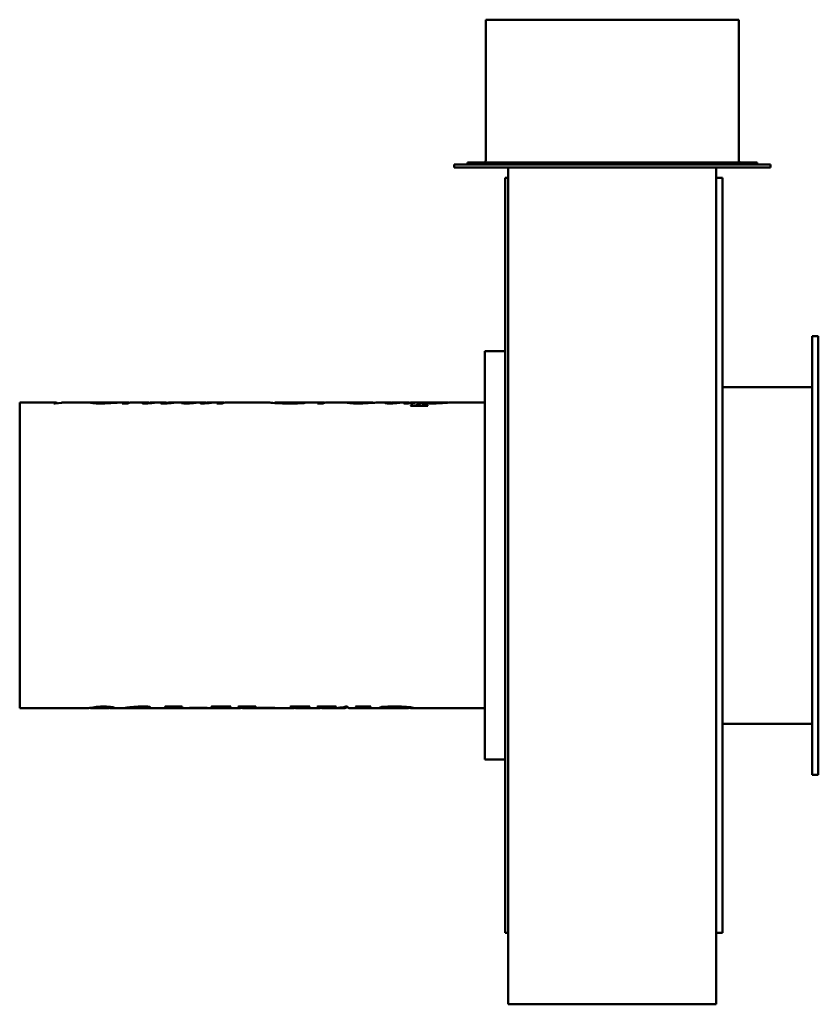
# Model space of a CAD drawing. Header units: millimetres. Extents: x 224 to 616, y 56 to 538.
import ezdxf

# ---------------------------------------------------------------- set-up
doc = ezdxf.new("R2010")
doc.units = ezdxf.units.MM
doc.header["$LTSCALE"] = 2
doc.layers.add('Widoczne (ISO)', color=7, linetype='Continuous', lineweight=50)

msp = doc.modelspace()

# ---------------------------------------------------------------- linework, layer by layer
at = {"layer": 'Widoczne (ISO)'}
for p, q in [((576.75, 538.25), (452.75, 538.25)), ((452.75, 538.25), (452.75, 469.25)), ((576.75, 538.25), (576.75, 469.25)), ((585.75, 468.25), (443.75, 468.25)), ((443.75, 468.25), (443.75, 467.25)), ((585.75, 468.25), (585.75, 467.25)), ((592.25, 467.25), (437.25, 467.25)), ((437.25, 465.75), (437.25, 467.25)), ((437.25, 465.75), (463.75, 465.75)), ((463.75, 465.75), (463.75, 270.75)), ((463.75, 465.75), (465.25, 465.75)), ((465.25, 465.75), (466.25, 465.75)), ((466.25, 465.75), (465.25, 465.75)), ((466.25, 465.75), (466.25, 465.75)), ((466.25, 465.75), (563.25, 465.75)), ((563.25, 465.75), (564.25, 465.75)), ((564.25, 465.75), (563.25, 465.75)), ((564.25, 465.75), (564.25, 465.75)), ((564.25, 465.75), (565.75, 465.75)), ((565.75, 465.75), (592.25, 465.75)), ((565.75, 465.75), (565.75, 270.75)), ((592.25, 465.75), (592.25, 467.25)), ((462.25, 460.75), (462.25, 90.75)), ((463.75, 460.75), (462.25, 460.75)), ((568.75, 460.75), (565.75, 460.75)), ((568.75, 90.75), (568.75, 460.75)), ((612.75, 383.25), (612.75, 168.25)), ((612.75, 383.25), (615.75, 383.25)), ((615.75, 383.25), (615.75, 168.25)), ((452.25, 375.75), (452.25, 175.75)), ((452.25, 375.75), (462.25, 375.75)), ((568.75, 358.25), (612.75, 358.25)), ((224.25, 350.7), (224.25, 200.8)), ((241.91, 350.7), (224.25, 350.7)), ((241.67, 350.18), (241.02, 350.18)), ((244.69, 350.55), (244.69, 350.65)), ((246.8, 350.7), (244.98, 350.7)), ((259.5, 350.7), (248.21, 350.7)), ((261.69, 350.24), (261.69, 350.64)), ((261.91, 350.69), (261.91, 350.7)), ((265.72, 350.7), (262.13, 350.7)), ((276.84, 350.7), (268.76, 350.7)), ((271.65, 350.54), (271.65, 350.59)), ((277.08, 350.24), (274.44, 350.24)), ((279.4, 350.67), (279.4, 350.7)), ((279.62, 350.7), (279.49, 350.7)), ((286.44, 350.7), (280.81, 350.7)), ((287.18, 350.25), (287.18, 350.43)), ((288.02, 350.32), (288.02, 350.4)), ((295.21, 350.7), (289.2, 350.7)), ((289.83, 350.5), (289.83, 350.57)), ((296.1, 350.22), (296.1, 350.41)), ((297.57, 350.32), (297.57, 350.41)), ((305.44, 350.7), (298.02, 350.7)), ((299.26, 350.49), (299.26, 350.57)), ((306.4, 350.2), (306.4, 350.46)), ((314.01, 350.7), (308.28, 350.7)), ((314.69, 350.2), (314.69, 350.7)), ((315.5, 350.24), (315.5, 350.43)), ((323.24, 350.7), (317.26, 350.7)), ((317.73, 350.47), (317.73, 350.56)), ((323.55, 350.24), (320.85, 350.24)), ((325.48, 350.66), (325.48, 350.7)), ((326.04, 350.7), (325.74, 350.7)), ((345.84, 350.7), (326.91, 350.7)), ((349.36, 350.4), (349.36, 350.7)), ((362.52, 350.7), (349.38, 350.7)), ((360.63, 350.25), (360.63, 350.41)), ((362.75, 350.33), (362.75, 350.69)), ((362.75, 350.61), (364.6, 350.61)), ((372.6, 350.7), (365.69, 350.7)), ((372.91, 350.24), (370.2, 350.24)), ((374.83, 350.66), (374.83, 350.7)), ((375.39, 350.7), (375.1, 350.7)), ((385.2, 350.7), (376.27, 350.7)), ((387.53, 350.26), (387.53, 350.58)), ((397.01, 350.7), (388.31, 350.7)), ((397.44, 350.52), (397.44, 350.63)), ((405.19, 350.7), (400.11, 350.7)), ((406.14, 350.2), (406.14, 350.46)), ((413.76, 350.7), (408.02, 350.7)), ((414.44, 350.2), (414.44, 350.7)), ((415.24, 350.24), (415.24, 350.43)), ((424.18, 348.98), (415.85, 348.98)), ((416.02, 348.98), (416.02, 349.12)), ((422.95, 350.7), (417.01, 350.7)), ((417.48, 350.47), (417.48, 350.56)), ((421.65, 348.98), (421.65, 349.36)), ((423.77, 350.26), (423.77, 350.42)), ((433.61, 350.7), (425.68, 350.7)), ((434.08, 350.58), (434.08, 350.64)), ((452.25, 350.7), (436.47, 350.7)), ((463.75, 270.75), (463.75, 55.75)), ((565.75, 270.75), (565.75, 55.75)), ((256.73, 200.8), (224.25, 200.8)), ((267.26, 200.8), (259.72, 200.8)), ((264.1, 201.64), (264.1, 201.5)), ((268.3, 201.56), (268.3, 201.18)), ((276.63, 200.8), (270.28, 200.8)), ((278.57, 201.37), (278.57, 200.95)), ((295.38, 200.8), (281.03, 200.8)), ((285.96, 201.66), (285.96, 201.27)), ((295.59, 201.62), (303.95, 201.62)), ((297.78, 201.62), (297.78, 201.36)), ((327.65, 200.8), (297.9, 200.8)), ((301.95, 201.62), (301.95, 201.5)), ((303.71, 201.62), (303.71, 201.53)), ((315.49, 200.86), (307.07, 200.86)), ((307.74, 200.97), (316.15, 200.97)), ((315.49, 200.97), (315.49, 200.86)), ((318.36, 201.62), (327.74, 201.62)), ((325.57, 201.62), (325.57, 201.34)), ((327.6, 201.62), (327.6, 201.53)), ((328.59, 200.88), (328.59, 200.82)), ((331.32, 200.8), (330.8, 200.8)), ((331.48, 201.62), (340.07, 201.62)), ((333.91, 201.62), (333.91, 201.37)), ((357.37, 200.8), (334.24, 200.8)), ((337.22, 201.62), (337.22, 201.4)), ((338.17, 201.62), (338.17, 201.5)), ((339.88, 201.62), (339.88, 201.53)), ((348.72, 200.86), (340.31, 200.86)), ((340.97, 200.97), (349.38, 200.97)), ((348.72, 200.97), (348.72, 200.86)), ((357.51, 201.53), (356.77, 201.53)), ((356.95, 201.62), (366.42, 201.62)), ((359.86, 201.62), (359.86, 201.36)), ((370.25, 200.8), (360.23, 200.8)), ((363.87, 201.62), (363.87, 201.48)), ((366.24, 201.53), (365.81, 201.53)), ((366.24, 201.62), (366.24, 201.53)), ((370.41, 201.53), (370.04, 201.53)), ((370.18, 201.62), (379.33, 201.62)), ((372.8, 201.62), (372.8, 201.37)), ((376.14, 200.8), (373.14, 200.8)), ((376.85, 201.62), (376.85, 201.48)), ((383.39, 200.8), (377.56, 200.8)), ((379.17, 201.53), (378.72, 201.53)), ((379.17, 201.62), (379.17, 201.53)), ((382.56, 201.33), (382.56, 201.12)), ((384.16, 201.62), (384.83, 201.62)), ((384.7, 201.62), (384.7, 201.6)), ((384.84, 201.6), (384.7, 201.6)), ((388.96, 200.8), (386.17, 200.8)), ((389.04, 201.62), (396.37, 201.62)), ((414.61, 200.8), (390.2, 200.8)), ((391.41, 201.62), (391.41, 201.36)), ((392.36, 201.62), (392.36, 201.17)), ((393.44, 201.62), (393.44, 201.43)), ((396.21, 201.53), (395.76, 201.53)), ((396.21, 201.62), (396.21, 201.53)), ((405.46, 200.8), (396.33, 200.8)), ((402.57, 201.51), (402.57, 200.83)), ((404.51, 201.61), (404.51, 201.41)), ((405.19, 200.81), (405.64, 200.81)), ((405.46, 200.81), (405.46, 200.8)), ((414.85, 201.42), (414.85, 200.85)), ((452.25, 200.8), (417.87, 200.8)), ((568.75, 193.25), (612.75, 193.25)), ((452.25, 175.75), (462.25, 175.75)), ((612.75, 168.25), (615.75, 168.25)), ((463.75, 90.75), (462.25, 90.75)), ((568.75, 90.75), (565.75, 90.75)), ((463.75, 55.75), (465.25, 55.75)), ((465.25, 55.75), (466.25, 55.75)), ((466.25, 55.75), (563.25, 55.75)), ((563.25, 55.75), (564.25, 55.75)), ((564.25, 55.75), (565.75, 55.75))]:
    msp.add_line(p, q, dxfattribs=at)
for centre, start, end in [((451.75, 469.25), 270, 0), ((577.75, 469.25), 180, 270)]:
    msp.add_arc(centre, 1, start, end, dxfattribs=at)
for points in [[(241.02, 350.18), (241.57, 350.83), (242.11, 350.87), (242.66, 350.32)], [(248.21, 350.7), (246.03, 350.7), (243.85, 350.53), (241.67, 350.18)], [(244.69, 350.65), (245.63, 350.7), (246.57, 350.71), (247.51, 350.7)], [(244.98, 350.7), (244.88, 350.7), (244.79, 350.69), (244.69, 350.65)], [(261.79, 350.69), (261.72, 350.67), (261.69, 350.66), (261.69, 350.64)], [(267.46, 350.7), (266.11, 350.7), (264.22, 350.69), (261.79, 350.69)], [(261.91, 350.7), (263.7, 350.7), (265.16, 350.71), (266.28, 350.7)], [(262.13, 350.7), (262.05, 350.7), (261.98, 350.7), (261.91, 350.7)], [(272, 350.56), (269.21, 350.39), (266.54, 350.19), (264, 350.19)], [(266.28, 350.7), (266.58, 350.7), (266.87, 350.7), (267.14, 350.7)], [(268.76, 350.7), (268.35, 350.7), (267.92, 350.7), (267.46, 350.7)], [(271.65, 350.59), (271.77, 350.58), (271.89, 350.57), (272, 350.56)], [(274.44, 350.24), (275.5, 350.65), (276.57, 350.79), (277.63, 350.65)], [(277.95, 350.51), (277.66, 350.44), (277.37, 350.35), (277.08, 350.24)], [(277.63, 350.65), (277.91, 350.62), (278.09, 350.58), (278.16, 350.55)], [(279.46, 350.67), (278.85, 350.65), (278.35, 350.59), (277.95, 350.51)], [(279.4, 350.7), (279.69, 350.71), (279.97, 350.7), (280.25, 350.7)], [(279.49, 350.7), (279.46, 350.7), (279.43, 350.7), (279.4, 350.7)], [(280.81, 350.7), (280.37, 350.7), (279.92, 350.7), (279.46, 350.67)], [(284.3, 350.35), (284.3, 350.4), (284.53, 350.5), (284.99, 350.58)], [(284.99, 350.58), (285.77, 350.71), (286.55, 350.74), (287.34, 350.65)], [(287.42, 350.27), (286.76, 350.22), (286.18, 350.19), (285.67, 350.19)], [(287.59, 350.55), (287.32, 350.49), (287.18, 350.45), (287.18, 350.43)], [(287.34, 350.65), (287.56, 350.63), (287.7, 350.6), (287.76, 350.58)], [(290.38, 350.55), (289.33, 350.45), (288.34, 350.34), (287.42, 350.27)], [(287.57, 350.38), (287.69, 350.38), (287.84, 350.39), (288.02, 350.4)], [(289.2, 350.7), (288.66, 350.7), (288.13, 350.65), (287.59, 350.55)], [(288.02, 350.4), (288.57, 350.44), (289.17, 350.51), (289.83, 350.57)], [(289.83, 350.57), (290.01, 350.56), (290.19, 350.56), (290.38, 350.55)], [(293.36, 350.37), (293.36, 350.43), (293.56, 350.52), (293.97, 350.59)], [(293.97, 350.59), (294.84, 350.75), (295.72, 350.74), (296.6, 350.56)], [(296.93, 350.26), (296.31, 350.22), (295.68, 350.19), (295.04, 350.19)], [(296.69, 350.58), (296.3, 350.51), (296.1, 350.44), (296.1, 350.41)], [(296.53, 350.36), (296.8, 350.36), (297.14, 350.38), (297.57, 350.41)], [(298.02, 350.7), (297.57, 350.7), (297.13, 350.66), (296.69, 350.58)], [(299.85, 350.55), (298.83, 350.45), (297.85, 350.33), (296.93, 350.26)], [(297.57, 350.41), (297.82, 350.43), (298.38, 350.5), (299.26, 350.57)], [(299.26, 350.57), (299.46, 350.57), (299.65, 350.56), (299.85, 350.55)], [(303.59, 350.4), (303.59, 350.48), (303.91, 350.59), (304.53, 350.66)], [(304.53, 350.66), (305.15, 350.72), (305.76, 350.72), (306.38, 350.65)], [(306.38, 350.65), (306.57, 350.63), (306.73, 350.61), (306.84, 350.59)], [(307.2, 350.64), (306.67, 350.57), (306.4, 350.49), (306.4, 350.46)], [(308.28, 350.7), (307.92, 350.7), (307.56, 350.68), (307.2, 350.64)], [(312.79, 350.34), (312.79, 350.38), (312.87, 350.43), (313.02, 350.48)], [(313.02, 350.48), (313.22, 350.54), (313.78, 350.7), (314.69, 350.7)], [(315.75, 350.26), (315.19, 350.22), (314.64, 350.19), (314.1, 350.19)], [(314.69, 350.69), (315.09, 350.68), (315.5, 350.65), (315.93, 350.57)], [(316.22, 350.63), (315.74, 350.55), (315.5, 350.46), (315.5, 350.43)], [(318.26, 350.54), (317.45, 350.44), (316.61, 350.33), (315.75, 350.26)], [(317.26, 350.7), (316.91, 350.7), (316.57, 350.68), (316.22, 350.63)], [(317.73, 350.56), (317.91, 350.55), (318.08, 350.54), (318.26, 350.54)], [(320.85, 350.24), (321.9, 350.65), (322.95, 350.79), (324, 350.66)], [(324.12, 350.46), (323.93, 350.39), (323.74, 350.32), (323.55, 350.24)], [(324, 350.66), (324.28, 350.62), (324.46, 350.58), (324.53, 350.55)], [(324.97, 350.61), (324.47, 350.55), (324.19, 350.48), (324.12, 350.46)], [(326.24, 350.7), (325.74, 350.69), (325.32, 350.66), (324.97, 350.61)], [(325.48, 350.7), (325.81, 350.71), (326.14, 350.71), (326.47, 350.7)], [(325.74, 350.7), (325.65, 350.7), (325.57, 350.7), (325.48, 350.7)], [(326.91, 350.7), (326.69, 350.7), (326.47, 350.7), (326.24, 350.7)], [(360.63, 350.41), (361.21, 350.59), (361.8, 350.69), (362.38, 350.7)], [(362.38, 350.7), (362.63, 350.71), (362.75, 350.7), (362.75, 350.69)], [(365.36, 350.7), (364.77, 350.67), (364.18, 350.55), (363.59, 350.36)], [(365.69, 350.71), (365.59, 350.7), (365.48, 350.7), (365.36, 350.7)], [(370.2, 350.24), (371.25, 350.65), (372.31, 350.79), (373.36, 350.66)], [(373.48, 350.46), (373.29, 350.39), (373.1, 350.32), (372.91, 350.24)], [(373.36, 350.66), (373.64, 350.62), (373.81, 350.58), (373.89, 350.55)], [(374.32, 350.61), (373.82, 350.55), (373.54, 350.48), (373.48, 350.46)], [(375.59, 350.7), (375.1, 350.69), (374.67, 350.66), (374.32, 350.61)], [(374.83, 350.7), (375.17, 350.71), (375.5, 350.71), (375.82, 350.7)], [(375.1, 350.7), (375.01, 350.7), (374.92, 350.7), (374.83, 350.7)], [(376.27, 350.7), (376.05, 350.7), (375.82, 350.7), (375.59, 350.7)], [(388.31, 350.7), (387.79, 350.7), (387.53, 350.66), (387.53, 350.58)], [(403.34, 350.4), (403.34, 350.48), (403.65, 350.59), (404.28, 350.66)], [(404.28, 350.66), (404.89, 350.72), (405.51, 350.72), (406.12, 350.65)], [(406.12, 350.65), (406.32, 350.63), (406.47, 350.61), (406.58, 350.59)], [(406.95, 350.64), (406.41, 350.57), (406.14, 350.49), (406.14, 350.46)], [(408.02, 350.7), (407.66, 350.7), (407.3, 350.68), (406.95, 350.64)], [(412.53, 350.34), (412.53, 350.38), (412.61, 350.43), (412.77, 350.48)], [(412.77, 350.48), (412.97, 350.54), (413.52, 350.7), (414.44, 350.7)], [(415.5, 350.26), (414.93, 350.22), (414.38, 350.19), (413.85, 350.19)], [(414.44, 350.69), (414.84, 350.68), (415.25, 350.65), (415.67, 350.57)], [(415.97, 350.63), (415.48, 350.55), (415.24, 350.46), (415.24, 350.43)], [(418, 350.54), (417.19, 350.44), (416.36, 350.33), (415.5, 350.26)], [(415.85, 348.98), (415.91, 349.03), (415.97, 349.07), (416.02, 349.12)], [(417.01, 350.7), (416.66, 350.7), (416.31, 350.68), (415.97, 350.63)], [(417.48, 350.56), (417.65, 350.55), (417.83, 350.54), (418, 350.54)], [(419.46, 349.72), (420.95, 350.56), (422.44, 350.86), (423.93, 350.63)], [(422.04, 349.67), (421.78, 349.52), (421.65, 349.41), (421.65, 349.36)], [(423.36, 350.29), (422.92, 350.13), (422.48, 349.92), (422.04, 349.67)], [(425.28, 350.69), (424.78, 350.67), (424.27, 350.58), (423.77, 350.42)], [(423.77, 350.42), (424.5, 350.35), (425.5, 350.3), (426.75, 350.3)], [(423.93, 350.63), (424.09, 350.6), (424.2, 350.58), (424.27, 350.56)], [(424.36, 349.12), (424.3, 349.07), (424.24, 349.03), (424.18, 348.98)], [(425.68, 350.7), (425.53, 350.7), (425.4, 350.7), (425.28, 350.69)], [(260.9, 200.92), (259.65, 200.7), (258.94, 200.82), (258.77, 201.03)], [(260.32, 201.25), (261.34, 201.39), (262.41, 201.52), (263.52, 201.6)], [(264.1, 201.5), (262.85, 201.34), (261.79, 201.08), (260.9, 200.92)], [(263.52, 201.6), (264.17, 201.65), (264.92, 201.67), (265.77, 201.67)], [(265.79, 201.59), (265.13, 201.59), (264.57, 201.55), (264.1, 201.5)], [(267.26, 200.8), (267.96, 200.8), (268.3, 200.97), (268.3, 201.18)], [(269.31, 200.87), (268.98, 200.91), (268.61, 200.96), (268.23, 201.02)], [(270.73, 200.92), (270.73, 200.78), (270.26, 200.77), (269.31, 200.87)], [(284.45, 201.67), (285.8, 201.67), (286.83, 201.64), (287.54, 201.57)], [(286.8, 201.25), (286.52, 201.25), (286.24, 201.26), (285.96, 201.27)], [(287.54, 201.57), (288, 201.52), (288.24, 201.47), (288.24, 201.42)], [(295.38, 200.8), (296.03, 200.8), (296.68, 200.91), (297.33, 201.11)], [(295.43, 201.53), (295.48, 201.56), (295.54, 201.59), (295.59, 201.62)], [(299.85, 201.11), (298.78, 200.77), (297.71, 200.71), (296.64, 200.93)], [(297.33, 201.11), (297.63, 201.21), (297.78, 201.3), (297.78, 201.36)], [(300.95, 201.4), (300.59, 201.34), (300.22, 201.23), (299.85, 201.11)], [(301.95, 201.5), (301.51, 201.48), (301.17, 201.44), (300.95, 201.4)], [(303.71, 201.53), (302.83, 201.53), (302.24, 201.52), (301.95, 201.5)], [(303.95, 201.62), (303.87, 201.59), (303.79, 201.56), (303.71, 201.53)], [(307.07, 200.86), (307.3, 200.88), (307.52, 200.92), (307.74, 200.97)], [(316.15, 200.97), (315.93, 200.92), (315.71, 200.88), (315.49, 200.86)], [(318.18, 201.53), (318.24, 201.56), (318.3, 201.59), (318.36, 201.62)], [(328.59, 200.82), (326.77, 200.76), (324.95, 200.87), (323.12, 201.13)], [(325.57, 201.34), (325.57, 201.3), (325.62, 201.27), (325.73, 201.23)], [(325.73, 201.23), (325.82, 201.21), (326.13, 201.15), (326.67, 201.08)], [(326.67, 201.08), (328.04, 200.9), (329.42, 200.8), (330.8, 200.8)], [(327.74, 201.62), (327.7, 201.59), (327.65, 201.56), (327.6, 201.53)], [(329.36, 200.84), (329.1, 200.84), (328.84, 200.85), (328.59, 200.86)], [(331.21, 201.53), (331.3, 201.56), (331.39, 201.59), (331.48, 201.62)], [(331.32, 200.8), (332.01, 200.8), (332.7, 200.91), (333.39, 201.14)], [(336.17, 201.11), (335.05, 200.75), (333.92, 200.71), (332.79, 200.97)], [(333.39, 201.14), (333.74, 201.24), (333.91, 201.32), (333.91, 201.37)], [(337.22, 201.4), (336.93, 201.35), (336.58, 201.23), (336.17, 201.11)], [(338.17, 201.5), (337.74, 201.47), (337.42, 201.44), (337.22, 201.4)], [(339.88, 201.53), (339.03, 201.53), (338.46, 201.52), (338.17, 201.5)], [(340.07, 201.62), (340.01, 201.59), (339.94, 201.56), (339.88, 201.53)], [(340.31, 200.86), (340.53, 200.88), (340.75, 200.92), (340.97, 200.97)], [(349.38, 200.97), (349.16, 200.92), (348.94, 200.88), (348.72, 200.86)], [(356.77, 201.53), (356.83, 201.56), (356.89, 201.59), (356.95, 201.62)], [(357.37, 200.8), (357.92, 200.8), (358.48, 200.88), (359.04, 201.04)], [(361.95, 201.04), (360.89, 200.75), (359.84, 200.73), (358.78, 200.97)], [(359.04, 201.04), (359.59, 201.18), (359.86, 201.31), (359.86, 201.36)], [(365.81, 201.53), (364.97, 201.53), (364.33, 201.51), (363.87, 201.48)], [(366.42, 201.62), (366.36, 201.59), (366.3, 201.56), (366.24, 201.53)], [(370.04, 201.53), (370.08, 201.56), (370.13, 201.59), (370.18, 201.62)], [(370.25, 200.8), (370.98, 200.8), (371.71, 200.93), (372.45, 201.18)], [(372.37, 201.48), (371.95, 201.51), (371.3, 201.53), (370.41, 201.53)], [(374.84, 201.04), (373.79, 200.75), (372.75, 200.73), (371.71, 200.97)], [(372.8, 201.37), (372.8, 201.41), (372.66, 201.45), (372.37, 201.48)], [(372.45, 201.18), (372.68, 201.25), (372.8, 201.32), (372.8, 201.37)], [(376.14, 200.8), (378.81, 200.81), (381.49, 201.08), (384.16, 201.62)], [(378.72, 201.53), (377.9, 201.53), (377.28, 201.52), (376.85, 201.48)], [(382.56, 201.12), (380.66, 200.88), (378.75, 200.78), (376.85, 200.81)], [(379.33, 201.62), (379.28, 201.59), (379.22, 201.56), (379.17, 201.53)], [(384.7, 201.6), (383.99, 200.74), (383.28, 200.58), (382.56, 201.12)], [(384.83, 201.62), (385.28, 201.08), (385.72, 200.81), (386.17, 200.8)], [(388.86, 201.53), (388.92, 201.56), (388.98, 201.59), (389.04, 201.62)], [(388.96, 200.8), (389.61, 200.8), (390.26, 200.91), (390.9, 201.11)], [(392.36, 201.17), (391.43, 200.86), (390.51, 200.74), (389.58, 200.84)], [(390.9, 201.11), (391.24, 201.21), (391.41, 201.31), (391.41, 201.36)], [(393.44, 201.43), (393.09, 201.39), (392.73, 201.29), (392.36, 201.17)], [(395.76, 201.53), (394.69, 201.53), (393.92, 201.5), (393.44, 201.43)], [(396.37, 201.62), (396.31, 201.59), (396.26, 201.56), (396.21, 201.53)], [(396.33, 200.8), (396.39, 200.8), (396.44, 200.81), (396.49, 200.81)], [(399.3, 200.83), (399.48, 200.83), (399.77, 200.85), (400.18, 200.93)], [(400.18, 200.93), (400.72, 201.04), (401.26, 201.22), (401.8, 201.47)], [(402.91, 200.9), (402.68, 200.86), (402.57, 200.84), (402.57, 200.83)], [(402.57, 200.83), (402.57, 200.82), (402.71, 200.82), (402.98, 200.81)], [(404.51, 201.41), (403.98, 201.17), (403.44, 201), (402.91, 200.9)], [(402.98, 200.81), (403.44, 200.81), (404.18, 200.81), (405.19, 200.81)], [(405.64, 200.81), (405.58, 200.81), (405.52, 200.8), (405.46, 200.8)], [(414.61, 200.8), (414.77, 200.8), (414.85, 200.82), (414.85, 200.85)]]:
    msp.add_open_spline(points, degree=3, dxfattribs=at)
for points, knots in [([(258.79, 350.62), (258.79, 350.7), (259.33, 350.73), (260.42, 350.68), (260.81, 350.66), (261.23, 350.64), (261.69, 350.61)], [0, 0, 0, 0, 1, 1, 1, 1.358636, 1.358636, 1.358636, 1.358636]), ([(264, 350.19), (262.28, 350.19), (260.98, 350.26), (260.1, 350.37), (259.23, 350.47), (258.79, 350.56), (258.79, 350.62)], [0, 0, 0, 0, 1, 1, 1, 2, 2, 2, 2]), ([(261.69, 350.64), (261.69, 350.6), (262.07, 350.54), (262.83, 350.48), (263.59, 350.42), (264.51, 350.39), (265.59, 350.39)], [0, 0, 0, 0, 1, 1, 1, 2, 2, 2, 2]), ([(265.59, 350.39), (266.46, 350.39), (267.29, 350.4), (268.08, 350.43), (268.88, 350.46), (270.07, 350.53), (271.65, 350.59)], [0, 0, 0, 0, 1, 1, 1, 2, 2, 2, 2]), ([(285.67, 350.19), (285.25, 350.19), (284.92, 350.21), (284.67, 350.24), (284.42, 350.27), (284.3, 350.3), (284.3, 350.35)], [0, 0, 0, 0, 1, 1, 1, 2, 2, 2, 2]), ([(287.18, 350.43), (287.18, 350.42), (287.22, 350.41), (287.31, 350.4), (287.39, 350.39), (287.48, 350.38), (287.57, 350.38)], [0, 0, 0, 0, 1, 1, 1, 2, 2, 2, 2]), ([(295.04, 350.19), (294.55, 350.19), (294.14, 350.21), (293.83, 350.25), (293.51, 350.28), (293.36, 350.33), (293.36, 350.37)], [0, 0, 0, 0, 1, 1, 1, 2, 2, 2, 2]), ([(296.1, 350.41), (296.1, 350.4), (296.15, 350.38), (296.23, 350.37), (296.32, 350.36), (296.42, 350.36), (296.53, 350.36)], [0, 0, 0, 0, 1, 1, 1, 2, 2, 2, 2]), ([(305.59, 350.19), (305.03, 350.19), (304.56, 350.22), (304.17, 350.26), (303.79, 350.3), (303.59, 350.35), (303.59, 350.4)], [0, 0, 0, 0, 1, 1, 1, 2, 2, 2, 2]), ([(314.69, 350.7), (312.61, 350.7), (310.87, 350.5), (309.47, 350.38), (308.06, 350.27), (306.77, 350.19), (305.59, 350.19)], [0, 0, 0, 0, 1, 1, 1, 2, 2, 2, 2]), ([(306.4, 350.46), (306.4, 350.44), (306.47, 350.43), (306.62, 350.42), (306.77, 350.4), (306.98, 350.4), (307.24, 350.4)], [0, 0, 0, 0, 1, 1, 1, 2, 2, 2, 2]), ([(307.24, 350.4), (307.65, 350.4), (308.17, 350.42), (308.83, 350.45), (309.48, 350.48), (310.35, 350.55), (311.44, 350.62), (312.52, 350.68), (313.42, 350.71), (314.12, 350.7), (314.21, 350.7), (314.3, 350.7), (314.39, 350.7)], [0, 0, 0, 0, 1, 1, 1, 2, 2, 2, 3, 3, 3, 3.123566, 3.123566, 3.123566, 3.123566]), ([(314.1, 350.19), (313.71, 350.19), (313.39, 350.21), (313.15, 350.24), (312.91, 350.27), (312.79, 350.3), (312.79, 350.34)], [0, 0, 0, 0, 1, 1, 1, 2, 2, 2, 2]), ([(315.5, 350.43), (315.5, 350.41), (315.52, 350.4), (315.58, 350.39), (315.64, 350.38), (315.72, 350.37), (315.83, 350.37)], [0, 0, 0, 0, 1, 1, 1, 2, 2, 2, 2]), ([(315.83, 350.37), (315.99, 350.37), (316.16, 350.38), (316.34, 350.4), (316.52, 350.41), (316.99, 350.48), (317.73, 350.56)], [0, 0, 0, 0, 1, 1, 1, 2, 2, 2, 2]), ([(356.53, 350.18), (354.01, 350.18), (351.97, 350.24), (350.4, 350.33), (348.83, 350.43), (347.67, 350.54), (346.92, 350.61), (346.32, 350.67), (345.96, 350.7), (345.84, 350.7)], [0, 0, 0, 0, 1, 1, 1, 2, 2, 2, 2.795768, 2.795768, 2.795768, 2.795768]), ([(349.36, 350.7), (349.36, 350.72), (349.94, 350.64), (351.1, 350.53), (352.27, 350.42), (354.06, 350.33), (356.5, 350.33)], [0, 0, 0, 0, 1, 1, 1, 2, 2, 2, 2]), ([(356.5, 350.33), (357.1, 350.33), (357.67, 350.33), (358.2, 350.34), (358.74, 350.35), (359.55, 350.38), (360.63, 350.41)], [0, 0, 0, 0, 1, 1, 1, 2, 2, 2, 2]), ([(363.59, 350.36), (361.97, 350.3), (360.67, 350.24), (359.67, 350.22), (358.68, 350.19), (357.63, 350.18), (356.53, 350.18)], [0, 0, 0, 0, 1, 1, 1, 2, 2, 2, 2]), ([(384.63, 350.64), (384.63, 350.71), (385.13, 350.72), (386.13, 350.68), (386.54, 350.66), (387.01, 350.63), (387.54, 350.6)], [0, 0, 0, 0, 1, 1, 1, 1.412548, 1.412548, 1.412548, 1.412548]), ([(390.12, 350.19), (388.5, 350.19), (387.18, 350.26), (386.16, 350.36), (385.14, 350.46), (384.63, 350.57), (384.63, 350.64)], [0, 0, 0, 0, 1, 1, 1, 2, 2, 2, 2]), ([(387.53, 350.58), (387.53, 350.51), (387.82, 350.44), (388.39, 350.38), (388.96, 350.32), (389.67, 350.29), (390.53, 350.29)], [0, 0, 0, 0, 1, 1, 1, 2, 2, 2, 2]), ([(400.11, 350.7), (399.88, 350.7), (399.49, 350.68), (398.93, 350.64), (397.99, 350.57), (396.68, 350.45), (395, 350.35), (393.33, 350.26), (391.7, 350.19), (390.12, 350.19)], [0.403794, 0.403794, 0.403794, 0.403794, 1, 1, 1, 2, 2, 2, 3, 3, 3, 3]), ([(390.53, 350.29), (392.21, 350.29), (393.78, 350.45), (395.24, 350.59), (396.7, 350.73), (397.44, 350.74), (397.44, 350.63)], [0, 0, 0, 0, 1, 1, 1, 2, 2, 2, 2]), ([(405.34, 350.19), (404.78, 350.19), (404.3, 350.22), (403.92, 350.26), (403.53, 350.3), (403.34, 350.35), (403.34, 350.4)], [0, 0, 0, 0, 1, 1, 1, 2, 2, 2, 2]), ([(414.44, 350.7), (412.36, 350.7), (410.62, 350.5), (409.21, 350.38), (407.81, 350.27), (406.51, 350.19), (405.34, 350.19)], [0, 0, 0, 0, 1, 1, 1, 2, 2, 2, 2]), ([(406.14, 350.46), (406.14, 350.44), (406.22, 350.43), (406.37, 350.42), (406.52, 350.4), (406.72, 350.4), (406.99, 350.4)], [0, 0, 0, 0, 1, 1, 1, 2, 2, 2, 2]), ([(406.99, 350.4), (407.39, 350.4), (407.92, 350.42), (408.57, 350.45), (409.23, 350.48), (410.1, 350.55), (411.18, 350.62), (412.27, 350.68), (413.16, 350.71), (413.87, 350.7), (413.95, 350.7), (414.04, 350.7), (414.13, 350.7)], [0, 0, 0, 0, 1, 1, 1, 2, 2, 2, 3, 3, 3, 3.123566, 3.123566, 3.123566, 3.123566]), ([(413.85, 350.19), (413.46, 350.19), (413.14, 350.21), (412.9, 350.24), (412.66, 350.27), (412.53, 350.3), (412.53, 350.34)], [0, 0, 0, 0, 1, 1, 1, 2, 2, 2, 2]), ([(415.24, 350.43), (415.24, 350.41), (415.27, 350.4), (415.33, 350.39), (415.39, 350.38), (415.47, 350.37), (415.57, 350.37)], [0, 0, 0, 0, 1, 1, 1, 2, 2, 2, 2]), ([(415.57, 350.37), (415.73, 350.37), (415.9, 350.38), (416.08, 350.4), (416.27, 350.41), (416.73, 350.48), (417.48, 350.56)], [0, 0, 0, 0, 1, 1, 1, 2, 2, 2, 2]), ([(416.02, 349.12), (417.12, 349.13), (417.86, 349.17), (418.25, 349.23), (418.64, 349.3), (419.04, 349.48), (419.46, 349.72)], [0, 0, 0, 0, 1, 1, 1, 2, 2, 2, 2]), ([(421.65, 349.36), (421.65, 349.31), (421.72, 349.27), (421.86, 349.23), (422, 349.2), (422.22, 349.17), (422.52, 349.15), (422.83, 349.13), (423.44, 349.12), (424.36, 349.12)], [0, 0, 0, 0, 1, 1, 1, 2, 2, 2, 3, 3, 3, 3]), ([(426.46, 350.19), (425.87, 350.19), (425.34, 350.2), (424.89, 350.21), (424.43, 350.23), (423.92, 350.25), (423.36, 350.29)], [0, 0, 0, 0, 1, 1, 1, 2, 2, 2, 2]), ([(436.47, 350.7), (435.96, 350.7), (435.07, 350.66), (433.82, 350.55), (431.71, 350.39), (429.25, 350.19), (426.46, 350.19)], [0.405216, 0.405216, 0.405216, 0.405216, 1, 1, 1, 2, 2, 2, 2]), ([(426.75, 350.3), (427.38, 350.3), (428.01, 350.32), (428.65, 350.35), (429.29, 350.38), (429.92, 350.43), (430.53, 350.48), (431.15, 350.54), (431.7, 350.59), (432.19, 350.63), (432.68, 350.67), (433.12, 350.7), (433.5, 350.7), (433.89, 350.71), (434.08, 350.69), (434.08, 350.64)], [0, 0, 0, 0, 1, 1, 1, 2, 2, 2, 3, 3, 3, 4, 4, 4, 5, 5, 5, 5]), ([(256.73, 200.8), (256.89, 200.8), (257.1, 200.82), (257.35, 200.84), (258.05, 200.91), (259.04, 201.07), (260.32, 201.25)], [0.642726, 0.642726, 0.642726, 0.642726, 1, 1, 1, 2, 2, 2, 2]), ([(265.77, 201.67), (267.18, 201.67), (268.36, 201.58), (269.31, 201.43), (270.26, 201.28), (270.73, 201.06), (270.73, 200.92)], [0, 0, 0, 0, 1, 1, 1, 2, 2, 2, 2]), ([(268.3, 201.18), (268.3, 201.29), (268.06, 201.4), (267.57, 201.47), (267.08, 201.54), (266.48, 201.59), (265.79, 201.59)], [0, 0, 0, 0, 1, 1, 1, 2, 2, 2, 2]), ([(275.78, 200.87), (275.78, 200.92), (276.17, 201.02), (276.95, 201.15), (277.73, 201.28), (278.8, 201.41), (280.16, 201.51), (281.52, 201.62), (282.95, 201.67), (284.45, 201.67)], [0, 0, 0, 0, 1, 1, 1, 2, 2, 2, 3, 3, 3, 3]), ([(279.14, 200.83), (278.04, 200.82), (277.21, 200.8), (276.64, 200.8), (276.07, 200.8), (275.78, 200.82), (275.78, 200.87)], [0.017935, 0.017935, 0.017935, 0.017935, 1, 1, 1, 2, 2, 2, 2]), ([(281.93, 201.46), (280.96, 201.46), (280.16, 201.38), (279.52, 201.26), (278.89, 201.13), (278.57, 201.03), (278.57, 200.95)], [0, 0, 0, 0, 1, 1, 1, 2, 2, 2, 2]), ([(278.57, 200.95), (278.57, 200.88), (278.78, 200.85), (279.21, 200.83), (279.61, 200.81), (280.21, 200.8), (281.03, 200.8)], [0, 0, 0, 0, 1, 1, 1, 1.918852, 1.918852, 1.918852, 1.918852]), ([(285.96, 201.27), (285.79, 201.27), (285.36, 201.3), (284.69, 201.34), (284.01, 201.39), (283.48, 201.42), (283.11, 201.44), (282.73, 201.45), (282.34, 201.46), (281.93, 201.46)], [0, 0, 0, 0, 1, 1, 1, 2, 2, 2, 3, 3, 3, 3]), ([(288.24, 201.42), (288.24, 201.37), (288.1, 201.33), (287.82, 201.3), (287.55, 201.27), (287.21, 201.25), (286.8, 201.25)], [0, 0, 0, 0, 1, 1, 1, 2, 2, 2, 2]), ([(297.78, 201.36), (297.78, 201.41), (297.64, 201.45), (297.37, 201.47), (297.09, 201.5), (296.45, 201.52), (295.43, 201.53)], [0, 0, 0, 0, 1, 1, 1, 2, 2, 2, 2]), ([(323.12, 201.13), (322.15, 201.27), (321.35, 201.39), (320.71, 201.45), (320.07, 201.5), (319.22, 201.53), (318.18, 201.53)], [0, 0, 0, 0, 1, 1, 1, 2, 2, 2, 2]), ([(327.6, 201.53), (326.86, 201.52), (326.33, 201.5), (326.03, 201.46), (325.72, 201.42), (325.57, 201.38), (325.57, 201.34)], [0, 0, 0, 0, 1, 1, 1, 2, 2, 2, 2]), ([(333.91, 201.37), (333.91, 201.41), (333.76, 201.45), (333.46, 201.48), (333.16, 201.5), (332.41, 201.52), (331.21, 201.53)], [0, 0, 0, 0, 1, 1, 1, 2, 2, 2, 2]), ([(359.86, 201.36), (359.86, 201.41), (359.69, 201.45), (359.34, 201.48), (358.99, 201.52), (358.38, 201.53), (357.51, 201.53)], [0, 0, 0, 0, 1, 1, 1, 2, 2, 2, 2]), ([(363.87, 201.48), (363.56, 201.45), (363.28, 201.41), (363.02, 201.35), (362.76, 201.29), (362.4, 201.17), (361.95, 201.04)], [0, 0, 0, 0, 1, 1, 1, 2, 2, 2, 2]), ([(376.85, 201.48), (376.51, 201.46), (376.21, 201.42), (375.94, 201.36), (375.67, 201.3), (375.3, 201.17), (374.84, 201.04)], [0, 0, 0, 0, 1, 1, 1, 2, 2, 2, 2]), ([(391.41, 201.36), (391.41, 201.41), (391.26, 201.45), (390.98, 201.47), (390.69, 201.5), (389.98, 201.52), (388.86, 201.53)], [0, 0, 0, 0, 1, 1, 1, 2, 2, 2, 2]), ([(396.49, 200.81), (397.33, 200.81), (397.94, 200.81), (398.32, 200.81), (398.7, 200.81), (399.02, 200.82), (399.3, 200.83)], [0, 0, 0, 0, 1, 1, 1, 2, 2, 2, 2]), ([(401.8, 201.47), (403.28, 201.55), (404.48, 201.61), (405.39, 201.65), (406.3, 201.68), (407.26, 201.69), (408.27, 201.69)], [0, 0, 0, 0, 1, 1, 1, 2, 2, 2, 2]), ([(408.3, 201.51), (407.75, 201.51), (407.23, 201.5), (406.74, 201.49), (406.25, 201.48), (405.51, 201.45), (404.51, 201.41)], [0, 0, 0, 0, 1, 1, 1, 2, 2, 2, 2]), ([(408.27, 201.69), (410.58, 201.69), (412.46, 201.62), (413.89, 201.5), (415.33, 201.39), (416.39, 201.24), (417.08, 201.11), (417.77, 200.98), (418.12, 200.89), (418.12, 200.85)], [0, 0, 0, 0, 1, 1, 1, 2, 2, 2, 3, 3, 3, 3]), ([(414.85, 200.85), (414.85, 200.93), (414.31, 201.08), (413.25, 201.24), (412.18, 201.4), (410.53, 201.51), (408.3, 201.51)], [0, 0, 0, 0, 1, 1, 1, 2, 2, 2, 2]), ([(418.12, 200.85), (418.12, 200.78), (417.72, 200.79), (416.92, 200.86), (416.34, 200.91), (415.65, 200.98), (414.85, 201.06)], [0, 0, 0, 0, 1, 1, 1, 1.733065, 1.733065, 1.733065, 1.733065])]:
    msp.add_open_spline(points, degree=3, knots=knots, dxfattribs=at)

doc.saveas('drawing.dxf')
